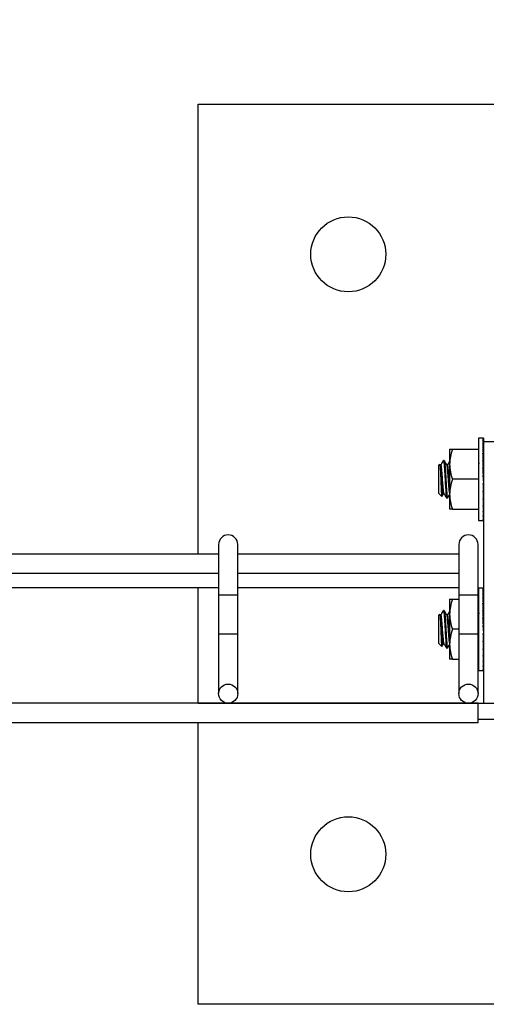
# Model space of a CAD drawing. Header units: inches. Extents: x 0.2 to 10.8, y 0.2 to 8.2.
# Tile 26 of 62: x 4.996 to 5.158, y 6.64 to 6.982. Entities that reach past the tile are written whole.
import ezdxf

# ---------------------------------------------------------------- set-up
doc = ezdxf.new("R2010")
doc.units = ezdxf.units.IN
doc.header["$MEASUREMENT"] = 0
doc.layers.add('DIMENSIONS', color=140, linetype='Continuous', lineweight=25)
doc.styles.add('SLDTEXTSTYLE0', font='TXT', dxfattribs={"width": 0.7})
doc.dimstyles.new('SLDDIMSTYLE2', dxfattribs={"dimtxt": 0.084961, "dimasz": 0.13, "dimexe": 0, "dimexo": 0.0625, "dimgap": 0.02124, "dimtad": 0, "dimtih": 1, "dimtoh": 1, "dimlfac": 24, "dimrnd": 1e-09, "dimzin": 12, "dimdsep": 46, "dimtxsty": 'SLDTEXTSTYLE0', "dimsah": 1, "dimcen": 0.09, "dimadec": 0, "dimazin": 3, "dimtfac": 1, "dimtofl": 0, "dimtmove": 0, "dimatfit": 3, "dimfxl": 0, "dimfrac": 2, "dimtolj": 1, "dimtzin": 12, "dimarcsym": 0})

# ---------------------------------------------------------------- blocks, each defined once
blk = doc.blocks.new('_D_7')
at = {"layer": 'DIMENSIONS'}
for p, q in [((3.13065, 6.89341), (3.13065, 7.47127)), ((5.26607, 6.89341), (5.26607, 7.47127)), ((3.13065, 7.34627), (3.85683, 7.34627)), ((3.97195, 7.34627), (3.94342, 7.34627)), ((3.94342, 7.34627), (3.94342, 7.21124)), ((4.36578, 7.34627), (4.39431, 7.34627)), ((4.39431, 7.34627), (4.39431, 7.21124)), ((5.26607, 7.34627), (4.4809, 7.34627)), ((3.94342, 7.21124), (3.97195, 7.21124)), ((4.39431, 7.21124), (4.36578, 7.21124))]:
    blk.add_line(p, q, dxfattribs=at)
for points in [[(3.13065, 7.34627), (3.26065, 7.32627), (3.26065, 7.36627)], [(5.26607, 7.34627), (5.13607, 7.36627), (5.13607, 7.32627)]]:
    blk.add_solid(points, dxfattribs=at)
at = {"layer": 'DIMENSIONS', "char_height": 0.083333, "attachment_point": 1, "style": 'SLDTEXTSTYLE0'}
for s, insert in [('51.25', (4.00729, 7.47272)), ('1301.8', (3.97195, 7.31867))]:
    blk.add_mtext(s, dxfattribs=dict(at, insert=insert))

msp = doc.modelspace()

# ---------------------------------------------------------------- linework, layer by layer
for p, q in [((5.05774, 6.79641), (5.05774, 6.95257)), ((5.05774, 6.95257), (5.37024, 6.95257)), ((5.15661, 6.83669), (5.15503, 6.83669)), ((5.15503, 6.83669), (5.15503, 6.80804)), ((5.15653, 6.83662), (5.1567, 6.83662)), ((5.15653, 6.83607), (5.1567, 6.83607)), ((5.15653, 6.835), (5.1567, 6.835)), ((5.1567, 6.83662), (5.15669, 6.83609)), ((5.1567, 6.83607), (5.15669, 6.83505)), ((5.1567, 6.835), (5.15669, 6.83354)), ((5.1567, 6.83539), (5.1567, 6.74461)), ((5.1619, 6.83539), (5.1567, 6.83539)), ((5.14498, 6.83278), (5.14498, 6.82757)), ((5.14591, 6.83278), (5.15503, 6.83278)), ((5.15653, 6.83344), (5.1567, 6.83344)), ((5.15653, 6.83145), (5.1567, 6.83145)), ((5.1567, 6.83344), (5.15668, 6.83163)), ((5.1567, 6.83145), (5.15668, 6.8294)), ((5.1567, 6.83263), (5.15669, 6.83263)), ((5.1415, 6.82757), (5.14107, 6.82714)), ((5.1427, 6.82868), (5.14281, 6.82888)), ((5.1431, 6.82888), (5.14281, 6.82888)), ((5.14498, 6.82757), (5.14498, 6.81716)), ((5.15653, 6.82912), (5.1567, 6.82912)), ((5.1567, 6.82912), (5.15667, 6.8272)), ((5.14107, 6.82714), (5.14107, 6.81759)), ((5.14194, 6.82737), (5.14165, 6.82737)), ((5.14425, 6.82737), (5.14399, 6.82737)), ((5.15653, 6.82652), (5.1567, 6.82652)), ((5.15667, 6.82534), (5.1566, 6.82534)), ((5.15667, 6.8272), (5.15665, 6.8272)), ((5.1567, 6.82652), (5.15667, 6.82534)), ((5.15503, 6.82236), (5.14591, 6.82236)), ((5.15653, 6.82377), (5.1567, 6.82377)), ((5.15653, 6.82377), (5.1567, 6.82096)), ((5.15653, 6.82096), (5.1567, 6.82096)), ((5.15667, 6.82337), (5.15655, 6.82337)), ((5.1567, 6.82377), (5.15667, 6.82337)), ((5.14107, 6.81759), (5.14222, 6.81644)), ((5.14281, 6.81736), (5.14307, 6.81736)), ((5.14498, 6.81716), (5.14498, 6.81195)), ((5.15653, 6.81821), (5.1567, 6.81821)), ((5.1567, 6.81821), (5.15667, 6.81939)), ((5.1567, 6.81561), (5.15667, 6.81753)), ((5.14396, 6.81585), (5.14425, 6.81585)), ((5.15653, 6.81561), (5.1567, 6.81561)), ((5.1567, 6.81328), (5.15667, 6.81561)), ((5.14591, 6.81195), (5.15503, 6.81195)), ((5.15653, 6.81328), (5.1567, 6.81328)), ((5.15653, 6.81129), (5.1567, 6.81129)), ((5.1567, 6.81129), (5.15668, 6.81328)), ((5.1567, 6.80973), (5.15668, 6.81129)), ((5.15669, 6.8121), (5.1567, 6.8121)), ((5.15503, 6.80804), (5.15661, 6.80804)), ((5.15653, 6.80973), (5.1567, 6.80973)), ((5.15653, 6.80866), (5.1567, 6.80866)), ((5.15653, 6.80811), (5.1567, 6.80811)), ((5.1567, 6.80866), (5.15669, 6.80973)), ((5.1567, 6.80811), (5.15669, 6.80866)), ((5.06482, 6.79974), (5.06482, 6.78224)), ((5.07149, 6.78224), (5.07149, 6.79974)), ((5.14815, 6.79974), (5.14815, 6.78224)), ((5.15482, 6.78224), (5.15482, 6.79974)), ((5.06482, 6.79641), (4.98815, 6.79641)), ((5.14815, 6.79641), (5.07149, 6.79641)), ((4.98815, 6.78974), (5.06482, 6.78974)), ((5.07149, 6.78974), (5.14815, 6.78974)), ((4.98815, 6.78482), (5.06482, 6.78482)), ((5.05774, 6.74461), (5.05774, 6.78482)), ((5.07149, 6.78482), (5.14815, 6.78482)), ((5.15661, 6.7846), (5.15503, 6.7846)), ((5.15503, 6.7846), (5.15503, 6.75596)), ((5.15653, 6.78454), (5.1567, 6.78454)), ((5.15653, 6.78399), (5.1567, 6.78399)), ((5.1567, 6.78454), (5.15669, 6.784)), ((5.1567, 6.78399), (5.15669, 6.78296)), ((5.06482, 6.78224), (5.06482, 6.7687)), ((5.06482, 6.78224), (5.06815, 6.78224)), ((5.06815, 6.78224), (5.07149, 6.78224)), ((5.07149, 6.7687), (5.07149, 6.78224)), ((5.14498, 6.7807), (5.14498, 6.77549)), ((5.14591, 6.7807), (5.14815, 6.7807)), ((5.14815, 6.78224), (5.14815, 6.7687)), ((5.14815, 6.78224), (5.15149, 6.78224)), ((5.15149, 6.78224), (5.15482, 6.78224)), ((5.15482, 6.7687), (5.15482, 6.78224)), ((5.15482, 6.7807), (5.15503, 6.7807)), ((5.15653, 6.78291), (5.1567, 6.78291)), ((5.15653, 6.78135), (5.1567, 6.78135)), ((5.1567, 6.78135), (5.15668, 6.77954)), ((5.1567, 6.78291), (5.15669, 6.78146)), ((5.1567, 6.78054), (5.15669, 6.78054)), ((5.1427, 6.77659), (5.14281, 6.77679)), ((5.1431, 6.77679), (5.14281, 6.77679)), ((5.15653, 6.77937), (5.1567, 6.77937)), ((5.15653, 6.77703), (5.1567, 6.77703)), ((5.1567, 6.77703), (5.15667, 6.77512)), ((5.1567, 6.77937), (5.15668, 6.77731)), ((5.1415, 6.77549), (5.14107, 6.77506)), ((5.14107, 6.77506), (5.14107, 6.76551)), ((5.14194, 6.77529), (5.14165, 6.77529)), ((5.14425, 6.77529), (5.14399, 6.77529)), ((5.14498, 6.77549), (5.14498, 6.76507)), ((5.15653, 6.77444), (5.1567, 6.77444)), ((5.15667, 6.77326), (5.1566, 6.77326)), ((5.15667, 6.77512), (5.15665, 6.77512)), ((5.1567, 6.77444), (5.15667, 6.77326)), ((5.14815, 6.77028), (5.14591, 6.77028)), ((5.15503, 6.77028), (5.15482, 6.77028)), ((5.15653, 6.77169), (5.1567, 6.77169)), ((5.15653, 6.77169), (5.1567, 6.76888)), ((5.15667, 6.77129), (5.15655, 6.77129)), ((5.1567, 6.77169), (5.15667, 6.77129)), ((5.06482, 6.7687), (5.06482, 6.74795)), ((5.06482, 6.7687), (5.07149, 6.7687)), ((5.07149, 6.74795), (5.07149, 6.7687)), ((5.14815, 6.7687), (5.14815, 6.74795)), ((5.14815, 6.7687), (5.15482, 6.7687)), ((5.15482, 6.74795), (5.15482, 6.7687)), ((5.15653, 6.76888), (5.1567, 6.76888)), ((5.15653, 6.76612), (5.1567, 6.76612)), ((5.1567, 6.76612), (5.15667, 6.7673)), ((5.14107, 6.76551), (5.14222, 6.76436)), ((5.14281, 6.76527), (5.14307, 6.76527)), ((5.14396, 6.76377), (5.14425, 6.76377)), ((5.14498, 6.76507), (5.14498, 6.75986)), ((5.15653, 6.76353), (5.1567, 6.76353)), ((5.1567, 6.76353), (5.15667, 6.76544)), ((5.1567, 6.7612), (5.15667, 6.76353)), ((5.14591, 6.75986), (5.14815, 6.75986)), ((5.15482, 6.75986), (5.15503, 6.75986)), ((5.15653, 6.7612), (5.1567, 6.7612)), ((5.15653, 6.75921), (5.1567, 6.75921)), ((5.1567, 6.75921), (5.15668, 6.7612)), ((5.1567, 6.75765), (5.15668, 6.75921)), ((5.15669, 6.76002), (5.1567, 6.76002)), ((5.15503, 6.75596), (5.15661, 6.75596)), ((5.15653, 6.75765), (5.1567, 6.75765)), ((5.15653, 6.75658), (5.1567, 6.75658)), ((5.15653, 6.75603), (5.1567, 6.75603)), ((5.1567, 6.75658), (5.15669, 6.75765)), ((5.1567, 6.75603), (5.15669, 6.75658)), ((5.15482, 6.74461), (3.2419, 6.74461)), ((5.0577, 6.74461), (5.165, 6.74461)), ((5.15482, 6.73795), (5.15482, 6.74461)), ((5.15482, 6.73903), (5.1827, 6.73903)), ((3.2419, 6.73795), (5.15482, 6.73795)), ((5.05774, 6.64007), (5.05774, 6.73795)), ((5.37024, 6.64007), (5.05774, 6.64007))]:
    msp.add_line(p, q)
for centre, radius in [((5.10982, 6.90049), 0.01302), ((5.06815, 6.74795), 0.00333), ((5.15149, 6.74795), 0.00333), ((5.10982, 6.69216), 0.01302)]:
    msp.add_circle(centre, radius)
for centre in [(5.06815, 6.79974), (5.15149, 6.79974)]:
    msp.add_arc(centre, 0.00333, 0, 180)
for centre, major_axis, ratio, start_param, end_param in [((5.15661, 6.82236), (-0.00017, 0.01432), 0.05821, 5.987985, 6.184334), ((5.15661, 6.82236), (-0.00033, 0.01432), 0.054812, 5.791063, 5.987412), ((5.15661, 6.82236), (-0.00047, 0.01432), 0.049301, 5.594332, 5.790682), ((5.15661, 6.82236), (0, 0.01432), 0.059359, 6.185011, 6.283185), ((5.15661, 6.82236), (-0.0006, 0.01432), 0.041899, 5.397851, 5.5942), ((5.15661, 6.82236), (-0.00071, 0.01432), 0.032898, 5.201637, 5.397987), ((5.15661, 6.82236), (-0.00079, 0.01432), 0.022647, 5.005671, 5.20202), ((5.15661, 6.82236), (-0.00083, 0.01432), 0.011541, 4.809892, 5.006241), ((5.15661, 6.82236), (-0.00083, 0.01432), 0.011541, 1.668299, 1.864649), ((5.15661, 6.82236), (-0.0006, 0.01026), 0.011541, 1.707381, 1.864649), ((5.15661, 6.82236), (-0.00079, 0.01432), 0.022647, 1.864078, 2.060428), ((5.15661, 6.82236), (-0.00056, 0.01026), 0.022647, 1.986773, 2.060428), ((5.15661, 6.82236), (-0.00071, 0.01432), 0.032898, 2.060045, 2.256394), ((5.15661, 6.82236), (-0.0006, 0.01432), 0.041899, 2.256258, 2.452608), ((5.15661, 6.82236), (-0.00047, 0.01432), 0.049301, 2.452739, 2.649089), ((5.15661, 6.82236), (0.00047, 0.01432), 0.049301, 3.80976, 3.830446), ((5.15661, 6.82236), (-0.00033, 0.01432), 0.054812, 2.64947, 2.845819), ((5.15661, 6.82236), (-0.00017, 0.01432), 0.05821, 2.846392, 3.042741), ((5.15661, 6.82236), (0, 0.01432), 0.059359, 3.043418, 3.239767), ((5.15661, 6.77028), (-0.00017, 0.01432), 0.05821, 5.987985, 6.184334), ((5.15661, 6.77028), (-0.00033, 0.01432), 0.054812, 5.791063, 5.987412), ((5.15661, 6.77028), (0, 0.01432), 0.059359, 6.185011, 6.283185), ((5.15661, 6.77028), (-0.00047, 0.01432), 0.049301, 5.594332, 5.790682), ((5.15661, 6.77028), (-0.0006, 0.01432), 0.041899, 5.397851, 5.5942), ((5.15661, 6.77028), (-0.00071, 0.01432), 0.032898, 5.201637, 5.397987), ((5.15661, 6.77028), (-0.00079, 0.01432), 0.022647, 5.005671, 5.20202), ((5.15661, 6.77028), (-0.00083, 0.01432), 0.011541, 4.809892, 5.006241), ((5.15661, 6.77028), (-0.00083, 0.01432), 0.011541, 1.668299, 1.864649), ((5.15661, 6.77028), (-0.00079, 0.01432), 0.022647, 1.864078, 2.060428), ((5.15661, 6.77028), (-0.0006, 0.01026), 0.011541, 1.707381, 1.864649), ((5.15661, 6.77028), (-0.00056, 0.01026), 0.022647, 1.986773, 2.060428), ((5.15661, 6.77028), (-0.00071, 0.01432), 0.032898, 2.060045, 2.256394), ((5.15661, 6.77028), (-0.0006, 0.01432), 0.041899, 2.256258, 2.452608), ((5.15661, 6.77028), (-0.00047, 0.01432), 0.049301, 2.452739, 2.649089), ((5.15661, 6.77028), (0.00047, 0.01432), 0.049301, 3.80976, 3.830446), ((5.15661, 6.77028), (-0.00033, 0.01432), 0.054812, 2.64947, 2.845819), ((5.15661, 6.77028), (-0.00017, 0.01432), 0.05821, 2.846392, 3.042741), ((5.15661, 6.77028), (0, 0.01432), 0.059359, 3.043418, 3.239767)]:
    msp.add_ellipse(centre, major_axis=major_axis, ratio=ratio, start_param=start_param, end_param=end_param)
for points in [[(5.14591, 6.83278), (5.14534, 6.83108), (5.14498, 6.82935), (5.14498, 6.82757)], [(5.14498, 6.83278), (5.14498, 6.83278), (5.14534, 6.83278), (5.14591, 6.83278)], [(5.14498, 6.82757), (5.14498, 6.8258), (5.14534, 6.82407), (5.14591, 6.82236)], [(5.14591, 6.82236), (5.14534, 6.82066), (5.14498, 6.81893), (5.14498, 6.81716)], [(5.14498, 6.81716), (5.14498, 6.81538), (5.14534, 6.81365), (5.14591, 6.81195)], [(5.14591, 6.81195), (5.14534, 6.81195), (5.14498, 6.81195), (5.14498, 6.81195)], [(5.14591, 6.7807), (5.14534, 6.779), (5.14498, 6.77727), (5.14498, 6.77549)], [(5.14498, 6.7807), (5.14498, 6.7807), (5.14534, 6.7807), (5.14591, 6.7807)], [(5.14498, 6.77549), (5.14498, 6.77371), (5.14534, 6.77198), (5.14591, 6.77028)], [(5.14591, 6.77028), (5.14534, 6.76858), (5.14498, 6.76685), (5.14498, 6.76507)], [(5.14498, 6.76507), (5.14498, 6.7633), (5.14534, 6.76157), (5.14591, 6.75986)], [(5.14591, 6.75986), (5.14534, 6.75986), (5.14498, 6.75986), (5.14498, 6.75986)]]:
    msp.add_open_spline(points, degree=3)
for points, knots in [([(5.14152, 6.82755), (5.14153, 6.82757), (5.14156, 6.82769), (5.14162, 6.82736), (5.14169, 6.82652), (5.14177, 6.82515), (5.14184, 6.82368), (5.1419, 6.82208), (5.14197, 6.82043), (5.14205, 6.81868), (5.14213, 6.81735), (5.14219, 6.81655), (5.14224, 6.8165), (5.14226, 6.81648)], [0, 0, 0, 0, 0.015183, 0.11544, 0.215652, 0.318492, 0.423431, 0.483979, 0.5936, 0.703222, 0.812843, 0.922358, 1, 1, 1, 1]), ([(5.14276, 6.82884), (5.14262, 6.82858), (5.14232, 6.82808), (5.14203, 6.82758), (5.14188, 6.82732)], [0, 0, 0, 0, 0.500303, 1, 1, 1, 1]), ([(5.14281, 6.82888), (5.14285, 6.82881), (5.14293, 6.82867), (5.14305, 6.82757), (5.14317, 6.82593), (5.14329, 6.82409), (5.1434, 6.82215), (5.1435, 6.82021), (5.14363, 6.81826), (5.14376, 6.81678), (5.14386, 6.81594), (5.14393, 6.81594), (5.14396, 6.81594)], [0, 0, 0, 0, 0.1045005, 0.2120403, 0.3195299, 0.4270568, 0.5000537, 0.6045565, 0.7120381, 0.8195912, 0.9270926, 1, 1, 1, 1]), ([(5.14401, 6.82734), (5.14386, 6.82759), (5.14357, 6.82809), (5.14328, 6.8286), (5.14313, 6.82885)], [0, 0, 0, 0, 0.499685, 1, 1, 1, 1]), ([(5.14313, 6.82876), (5.14315, 6.82876), (5.1432, 6.82876), (5.1433, 6.828), (5.14342, 6.82657), (5.14355, 6.82461), (5.14367, 6.82241), (5.14379, 6.82021), (5.14392, 6.81826), (5.14405, 6.81678), (5.14415, 6.81594), (5.14422, 6.81594), (5.14425, 6.81594)], [0, 0, 0, 0, 0.038672, 0.149479, 0.260221, 0.370965, 0.484928, 0.592593, 0.703326, 0.814133, 0.924887, 1, 1, 1, 1]), ([(5.14506, 6.82881), (5.14492, 6.82856), (5.14464, 6.82809), (5.14437, 6.82761), (5.14423, 6.82737)], [0, 0, 0, 0, 0.504485, 1, 1, 1, 1]), ([(5.14498, 6.8205), (5.14494, 6.82088), (5.14486, 6.82181), (5.14475, 6.82355), (5.14459, 6.82545), (5.14443, 6.8269), (5.14431, 6.82752), (5.14425, 6.82737), (5.14425, 6.82736)], [0, 0, 0, 0, 0.128868, 0.31598, 0.510929, 0.752156, 0.995822, 1, 1, 1, 1]), ([(5.15534, 6.82775), (5.15528, 6.82787), (5.15517, 6.82804), (5.15507, 6.82822), (5.15503, 6.82829)], [0, 0, 0, 0, 0.623605, 1, 1, 1, 1]), ([(5.14285, 6.81745), (5.14284, 6.81741), (5.14278, 6.81726), (5.14268, 6.81755), (5.14257, 6.81833), (5.14244, 6.81961), (5.14231, 6.82119), (5.14219, 6.82291), (5.14207, 6.82456), (5.14193, 6.82597), (5.14182, 6.82694), (5.14172, 6.8274), (5.14166, 6.82733), (5.14165, 6.82731)], [0, 0, 0, 0, 0.030981, 0.134855, 0.238742, 0.342545, 0.446407, 0.550302, 0.654106, 0.757955, 0.861856, 0.965661, 1, 1, 1, 1]), ([(5.14304, 6.81752), (5.14302, 6.81752), (5.14296, 6.8175), (5.14286, 6.81831), (5.14271, 6.81979), (5.14254, 6.82199), (5.14239, 6.82426), (5.14222, 6.82596), (5.14209, 6.82714), (5.14199, 6.82725), (5.14194, 6.8273)], [0, 0, 0, 0, 0.043947, 0.166578, 0.29304, 0.453165, 0.610474, 0.73828, 0.860993, 1, 1, 1, 1]), ([(5.14498, 6.8178), (5.14496, 6.81786), (5.1449, 6.8181), (5.14481, 6.81905), (5.14468, 6.82049), (5.14455, 6.82218), (5.14444, 6.82388), (5.1443, 6.82542), (5.14418, 6.82657), (5.14409, 6.82722), (5.14403, 6.82726), (5.14401, 6.82727)], [0, 0, 0, 0, 0.04922, 0.177562, 0.305895, 0.434367, 0.562732, 0.691073, 0.819543, 0.947927, 1, 1, 1, 1]), ([(5.14228, 6.81641), (5.14233, 6.81649), (5.14251, 6.8168), (5.14269, 6.81712), (5.14283, 6.81736)], [0, 0, 0, 0, 0.236939, 1, 1, 1, 1]), ([(5.14304, 6.81741), (5.14319, 6.81716), (5.14348, 6.81665), (5.14377, 6.81615), (5.14392, 6.81589)], [0, 0, 0, 0, 0.499646, 1, 1, 1, 1]), ([(5.14429, 6.81588), (5.14443, 6.81613), (5.14466, 6.81653), (5.14489, 6.81692), (5.14498, 6.81707)], [0, 0, 0, 0, 0.638976, 1, 1, 1, 1]), ([(5.14276, 6.77675), (5.14262, 6.7765), (5.14232, 6.776), (5.14203, 6.77549), (5.14188, 6.77524)], [0, 0, 0, 0, 0.500303, 1, 1, 1, 1]), ([(5.14281, 6.77679), (5.14285, 6.77672), (5.14293, 6.77659), (5.14305, 6.77549), (5.14317, 6.77385), (5.14329, 6.772), (5.1434, 6.77007), (5.1435, 6.76812), (5.14363, 6.76618), (5.14376, 6.7647), (5.14386, 6.76386), (5.14393, 6.76385), (5.14396, 6.76385)], [0, 0, 0, 0, 0.1045005, 0.2120403, 0.3195299, 0.4270568, 0.5000537, 0.6045565, 0.7120381, 0.8195912, 0.9270926, 1, 1, 1, 1]), ([(5.14401, 6.77525), (5.14386, 6.7755), (5.14357, 6.77601), (5.14328, 6.77651), (5.14313, 6.77677)], [0, 0, 0, 0, 0.499685, 1, 1, 1, 1]), ([(5.14313, 6.77668), (5.14315, 6.77668), (5.1432, 6.77668), (5.1433, 6.77592), (5.14342, 6.77449), (5.14355, 6.77252), (5.14367, 6.77032), (5.14379, 6.76812), (5.14392, 6.76618), (5.14405, 6.7647), (5.14415, 6.76386), (5.14422, 6.76385), (5.14425, 6.76385)], [0, 0, 0, 0, 0.038672, 0.149479, 0.260221, 0.370965, 0.484928, 0.592593, 0.703326, 0.814133, 0.924887, 1, 1, 1, 1]), ([(5.14506, 6.77672), (5.14492, 6.77648), (5.14464, 6.776), (5.14437, 6.77553), (5.14423, 6.77529)], [0, 0, 0, 0, 0.504485, 1, 1, 1, 1]), ([(5.15534, 6.77567), (5.15528, 6.77578), (5.15517, 6.77596), (5.15507, 6.77614), (5.15503, 6.77621)], [0, 0, 0, 0, 0.6236049, 1, 1, 1, 1]), ([(5.14152, 6.77547), (5.14153, 6.77549), (5.14156, 6.77561), (5.14162, 6.77527), (5.14169, 6.77443), (5.14177, 6.77307), (5.14184, 6.7716), (5.1419, 6.77), (5.14197, 6.76835), (5.14205, 6.7666), (5.14213, 6.76526), (5.14219, 6.76446), (5.14224, 6.76441), (5.14226, 6.76439)], [0, 0, 0, 0, 0.015183, 0.11544, 0.215652, 0.318492, 0.423431, 0.483979, 0.5936, 0.703222, 0.812843, 0.922358, 1, 1, 1, 1]), ([(5.14285, 6.76537), (5.14284, 6.76533), (5.14278, 6.76517), (5.14268, 6.76547), (5.14257, 6.76625), (5.14244, 6.76753), (5.14231, 6.76911), (5.14219, 6.77083), (5.14207, 6.77248), (5.14193, 6.77389), (5.14182, 6.77485), (5.14172, 6.77531), (5.14166, 6.77524), (5.14165, 6.77523)], [0, 0, 0, 0, 0.030981, 0.134855, 0.238742, 0.342545, 0.446407, 0.550302, 0.654106, 0.757955, 0.861856, 0.965661, 1, 1, 1, 1]), ([(5.14304, 6.76544), (5.14302, 6.76544), (5.14296, 6.76542), (5.14286, 6.76623), (5.14271, 6.76771), (5.14254, 6.76991), (5.14239, 6.77218), (5.14222, 6.77388), (5.14209, 6.77506), (5.14199, 6.77517), (5.14194, 6.77522)], [0, 0, 0, 0, 0.043947, 0.166578, 0.29304, 0.453165, 0.610474, 0.73828, 0.860993, 1, 1, 1, 1]), ([(5.14498, 6.76571), (5.14496, 6.76578), (5.1449, 6.76602), (5.14481, 6.76696), (5.14468, 6.76841), (5.14455, 6.77009), (5.14444, 6.77179), (5.1443, 6.77333), (5.14418, 6.77449), (5.14409, 6.77514), (5.14403, 6.77518), (5.14401, 6.77519)], [0, 0, 0, 0, 0.04922, 0.177562, 0.305895, 0.434367, 0.562732, 0.691073, 0.819543, 0.947927, 1, 1, 1, 1]), ([(5.14498, 6.76841), (5.14494, 6.76879), (5.14486, 6.76973), (5.14475, 6.77146), (5.14459, 6.77337), (5.14443, 6.77482), (5.14431, 6.77543), (5.14425, 6.77528), (5.14425, 6.77528)], [0, 0, 0, 0, 0.128868, 0.31598, 0.510929, 0.752156, 0.995822, 1, 1, 1, 1]), ([(5.14228, 6.76433), (5.14233, 6.76441), (5.14251, 6.76472), (5.14269, 6.76503), (5.14283, 6.76527)], [0, 0, 0, 0, 0.236939, 1, 1, 1, 1]), ([(5.14304, 6.76532), (5.14319, 6.76507), (5.14348, 6.76457), (5.14377, 6.76406), (5.14392, 6.76381)], [0, 0, 0, 0, 0.499646, 1, 1, 1, 1]), ([(5.14429, 6.7638), (5.14443, 6.76405), (5.14466, 6.76445), (5.14489, 6.76484), (5.14498, 6.76498)], [0, 0, 0, 0, 0.638976, 1, 1, 1, 1])]:
    msp.add_open_spline(points, degree=3, knots=knots)

# ---------------------------------------------------------------- dimensions: what is measured, and where the dimension line sits
at = {"layer": 'DIMENSIONS'}
dim = msp.add_linear_dim(base=(5.26607, 7.34627), p1=(3.13065, 6.84341), p2=(5.26607, 6.84341), dimstyle='SLDDIMSTYLE2', dxfattribs=at)
dim.commit()
dim.dimension.update_dxf_attribs({"geometry": '_D_7', "text_midpoint": (4.16886, 7.34627), "dimtype": 160})

doc.saveas('drawing.dxf')
